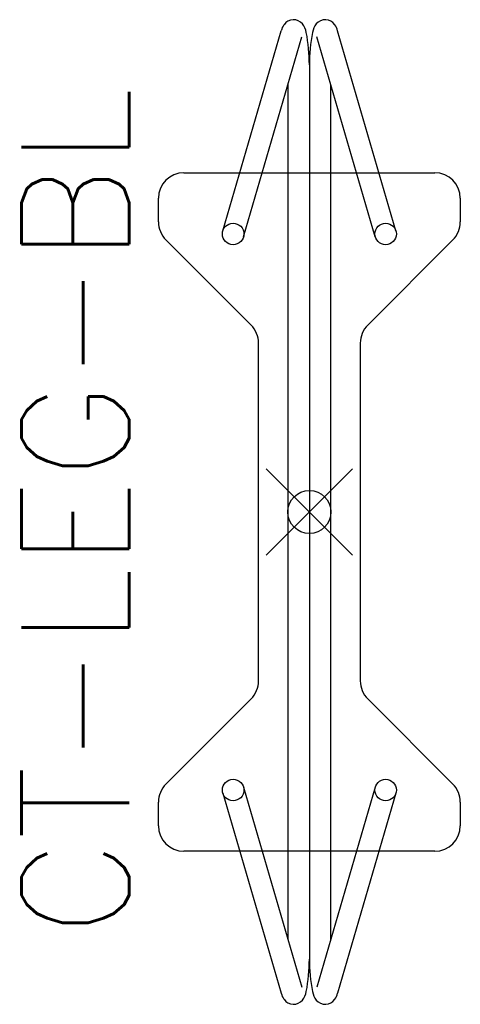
# Model space of a CAD drawing. Header units: inches. Extents: x -6.7 to 3.5, y -11.4 to 11.4.
import ezdxf
from ezdxf.enums import TextEntityAlignment as Align

# ---------------------------------------------------------------- set-up
doc = ezdxf.new("R2010")
doc.units = ezdxf.units.IN
doc.header["$MEASUREMENT"] = 0
doc.header["$PDMODE"] = 35
doc.layers.add('AFUCH-P', color=2, linetype='Continuous')
doc.layers.add('AFUCH-P-TN', color=2, linetype='Continuous')
doc.styles.get("Standard").update_dxf_attribs({"font": 'txt.shx'})

msp = doc.modelspace()

# ---------------------------------------------------------------- linework, layer by layer
at = {"layer": 'AFUCH-P'}
for p, q in [((-2.01, 6.523), (-0.654, 11.169)), ((-1.53, 6.383), (-0.174, 11.029)), ((1.53, 6.383), (0.174, 11.029)), ((2.01, 6.523), (0.654, 11.169)), ((0, 10.374), (0, -10.374)), ((-0.498, 9.92), (-0.498, -9.92)), ((0.498, -9.92), (0.498, 9.92)), ((-2.913, 7.874), (2.913, 7.874)), ((-3.504, 6.732), (-3.504, 7.283)), ((3.504, 7.283), (3.504, 6.732)), ((-1.354, 4.338), (-3.331, 6.315)), ((3.331, 6.315), (1.354, 4.338)), ((-1.181, -3.92), (-1.181, 3.92)), ((1.181, 3.92), (1.181, -3.92)), ((-3.331, -6.315), (-1.354, -4.338)), ((1.354, -4.338), (3.331, -6.315)), ((-1.53, -6.383), (-0.174, -11.029)), ((1.53, -6.383), (0.174, -11.029)), ((-2.01, -6.523), (-0.654, -11.169)), ((2.01, -6.523), (0.654, -11.169)), ((-3.504, -7.283), (-3.504, -6.732)), ((3.504, -6.732), (3.504, -7.283)), ((2.913, -7.874), (-2.913, -7.874))]:
    msp.add_line(p, q, dxfattribs=at)
for centre in [(-1.77, 6.453), (1.77, 6.453), (-1.77, -6.453), (1.77, -6.453)]:
    msp.add_circle(centre, 0.25, dxfattribs=at)
for centre, radius, start, end in [((-0.243, 11.064), 0.424, 144.7587, 165.714), ((-0.368, 11.156), 0.269, 39.5692, 145.2166), ((-0.526, 11.043), 0.463, 10.7952, 37.9164), ((0.526, 11.043), 0.463, 142.0836, 169.2048), ((0.368, 11.156), 0.269, 34.7834, 140.4308), ((0.243, 11.064), 0.424, 14.286, 35.2413), ((-4.166, 10.363), 4.166, 0.1462, 10.6028), ((4.166, 10.363), 4.166, 169.3972, 179.8538), ((-2.913, 7.283), 0.591, 90, 180), ((2.913, 7.283), 0.591, 0, 90), ((-2.913, 6.732), 0.591, 180, 225), ((2.913, 6.732), 0.591, 315, 0), ((-1.772, 3.92), 0.591, 0, 45), ((1.772, 3.92), 0.591, 135, 180), ((-1.772, -3.92), 0.591, 315, 0), ((1.772, -3.92), 0.591, 180, 225), ((-2.913, -6.732), 0.591, 135, 180), ((2.913, -6.732), 0.591, 0, 45), ((-2.913, -7.283), 0.591, 180, 270), ((2.913, -7.283), 0.591, 270, 0), ((-4.166, -10.363), 4.166, 349.3972, 359.8538), ((4.166, -10.363), 4.166, 180.1462, 190.6028), ((-0.243, -11.064), 0.424, 194.286, 215.2413), ((-0.526, -11.043), 0.463, 322.0836, 349.2048), ((0.526, -11.043), 0.463, 190.7952, 217.9164), ((0.243, -11.064), 0.424, 324.7587, 345.714), ((-0.368, -11.156), 0.269, 214.7834, 320.4308), ((0.368, -11.156), 0.269, 219.5692, 325.2166)]:
    msp.add_arc(centre, radius, start, end, dxfattribs=at)
msp.add_point((0, 0), dxfattribs=at)

# ---------------------------------------------------------------- texts
at = {"layer": 'AFUCH-P-TN'}
msp.add_text('CT-LEG-BL', height=2.5, rotation=90, dxfattribs=at).set_placement((-4.181, 0), align=Align.CENTER)

doc.saveas('drawing.dxf')
